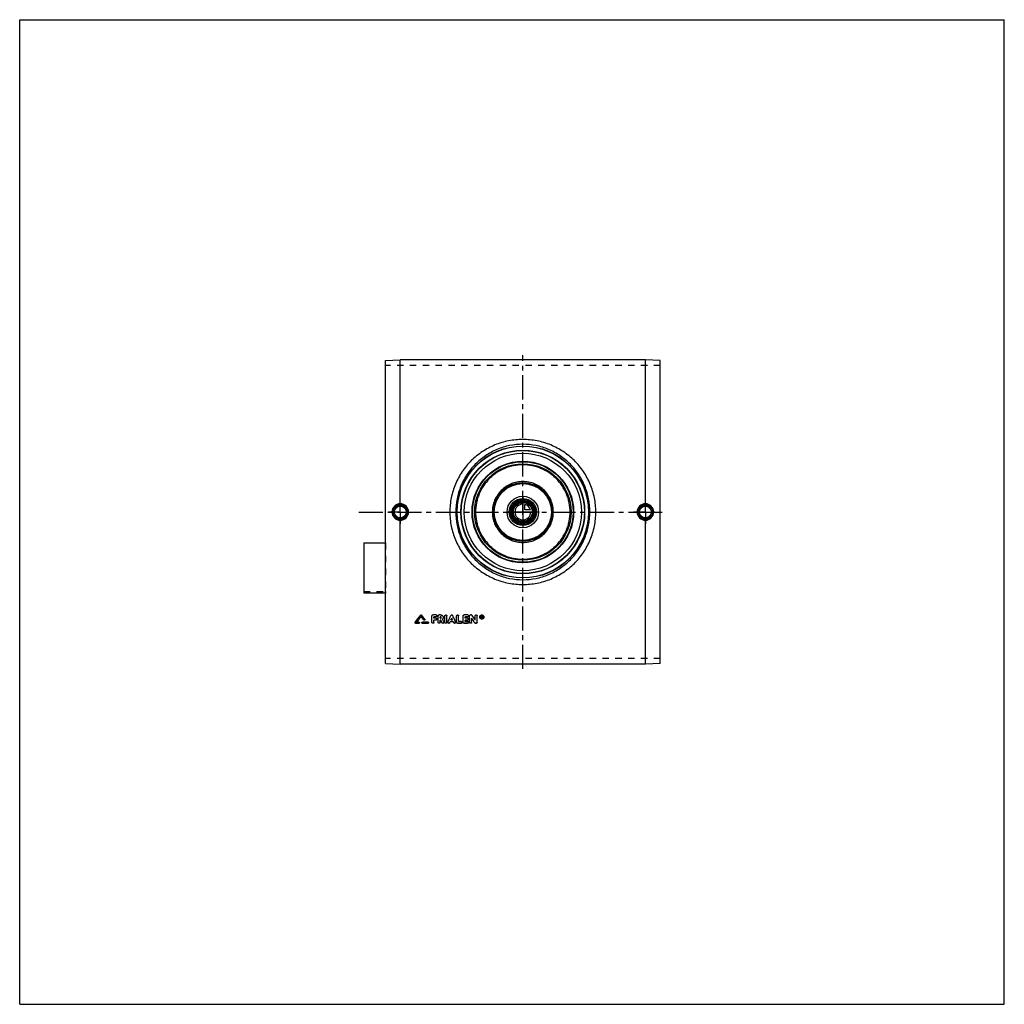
# Model space of a CAD drawing. Header units: millimetres. Extents: x 0 to 1000, y 0 to 1000.
import ezdxf

# ---------------------------------------------------------------- set-up
doc = ezdxf.new("R2010")
doc.units = ezdxf.units.MM
doc.header["$LTSCALE"] = 65.185185
doc.linetypes.add('CENTER', pattern=[0.6, 0.375, -0.075, 0.075, -0.075])
doc.linetypes.add('HIDDEN', pattern=[0.2, 0.1, -0.1])
doc.layers.get('0').update_dxf_attribs({"linetype": 'CONTINUOUS'})
for name, color, linetype in [('ACHSEN_S', 7, 'CONTINUOUS'), ('FASEN', 7, 'CONTINUOUS'), ('KOERPER', 7, 'CONTINUOUS'), ('KONST.EL_MIT_GEO', 7, 'CONTINUOUS'), ('KURVEN', 7, 'CONTINUOUS')]:
    doc.layers.add(name, color=color, linetype=linetype)

msp = doc.modelspace()

# ---------------------------------------------------------------- linework, layer by layer
at = {"color": 7, "linetype": 'Continuous'}
for p, q in [((0, 0), (0, 1000)), ((0, 1000), (1000, 1000)), ((1000, 0), (1000, 1000)), ((0, 0), (1000, 0))]:
    msp.add_line(p, q, dxfattribs=at)
at = {"layer": 'ACHSEN_S', "color": 2, "linetype": 'CENTER'}
for p, q in [((511, 340.6), (511, 659.4)), ((344.5, 500), (655.5, 500))]:
    msp.add_line(p, q, dxfattribs=at)
at = {"layer": 'FASEN', "color": 7, "linetype": 'Continuous'}
for p, q in [((371.5, 653.9), (386.5, 654.4)), ((371.5, 346.1), (371.5, 653.9)), ((635.5, 654.4), (386.5, 654.4)), ((650.5, 653.9), (635.5, 654.4)), ((650.5, 346.1), (650.5, 653.9)), ((371.5, 346.1), (386.5, 345.6)), ((635.5, 345.6), (386.5, 345.6)), ((650.5, 346.1), (635.5, 345.6))]:
    msp.add_line(p, q, dxfattribs=at)
for radius in [62.5, 59.6]:
    msp.add_circle((511, 500), radius, dxfattribs=at)
at = {"layer": 'KOERPER', "color": 8, "linetype": 'HIDDEN'}
for p, q in [((650.5, 648.7), (371.5, 648.7)), ((349.5, 419.2), (371.5, 419.2)), ((371.5, 419.2), (371.5, 417.6)), ((650.5, 351.3), (371.5, 351.3))]:
    msp.add_line(p, q, dxfattribs=at)
at = {"layer": 'KOERPER', "color": 2, "linetype": 'CENTER'}
for p, q in [((386.5, 500), (386.5, 512)), ((635.5, 500), (635.5, 512)), ((386.5, 500), (374.5, 500)), ((386.5, 500), (386.5, 488)), ((386.5, 500), (398.5, 500)), ((635.5, 500), (623.5, 500)), ((635.5, 500), (647.5, 500)), ((635.5, 500), (635.5, 488))]:
    msp.add_line(p, q, dxfattribs=at)
at = {"layer": 'KOERPER', "color": 7, "linetype": 'Continuous'}
msp.add_line((371.5, 417.6), (349.5, 417.6), dxfattribs=at)
msp.add_circle((511, 500), 11.7, dxfattribs=at)
at = {"layer": 'KONST.EL_MIT_GEO', "color": 7, "linetype": 'Continuous'}
for p, q in [((386.5, 508.4), (386.5, 654.4)), ((635.5, 508.4), (635.5, 654.4)), ((386.5, 345.6), (386.5, 491.6)), ((635.5, 345.6), (635.5, 491.6)), ((349.5, 468.6), (349.5, 417.6)), ((349.5, 468.6), (371.5, 468.6)), ((407.3, 395.2), (407.3, 395.2)), ((408.2, 395.2), (408.2, 395.2)), ((411.4, 391.1), (411.4, 391.1)), ((418.7, 387.9), (418.7, 394.4)), ((423, 395.5), (419.7, 395.5)), ((419.7, 395.5), (419.7, 395.4)), ((423, 395.4), (419.7, 395.4)), ((423, 393.5), (420.7, 393.5)), ((420.7, 392.1), (420.7, 393.5)), ((422.7, 392.2), (420.7, 392.2)), ((422.7, 392.1), (420.7, 392.1)), ((422.7, 390.2), (420.7, 390.2)), ((420.7, 387.9), (420.7, 390.2)), ((422.7, 392.2), (422.7, 392.1)), ((423, 395.5), (423, 395.4)), ((425, 387.9), (425, 394.4)), ((427.5, 395.5), (426, 395.5)), ((426, 395.5), (426, 395.4)), ((427.5, 395.4), (426, 395.4)), ((427.5, 393.5), (427, 393.5)), ((427, 392.1), (427, 393.5)), ((427.5, 392.2), (427, 392.2)), ((427.5, 392.1), (427, 392.1)), ((427.7, 390.2), (427, 390.2)), ((427, 387.9), (427, 390.2)), ((427.5, 395.5), (427.5, 395.4)), ((427.5, 392.2), (427.5, 392.1)), ((431.9, 387.9), (431.9, 394.4)), ((433.9, 387.9), (433.9, 394.4)), ((437.9, 394.9), (437.9, 394.8)), ((439.7, 390.3), (438, 390.3)), ((439.7, 390.2), (438, 390.2)), ((439.8, 394.9), (439.8, 394.8)), ((443.8, 387.9), (443.8, 394.4)), ((445.8, 388.8), (445.8, 394.4)), ((450.4, 387.9), (450.4, 394.4)), ((455.1, 395.5), (451.4, 395.5)), ((451.4, 395.5), (451.4, 395.4)), ((455.1, 395.4), (451.4, 395.4)), ((455.1, 393.5), (452.4, 393.5)), ((452.4, 392.1), (452.4, 393.5)), ((454.7, 392.2), (452.4, 392.2)), ((454.7, 392.1), (452.4, 392.1)), ((454.7, 390.2), (452.4, 390.2)), ((452.4, 388.8), (452.4, 390.2)), ((454.7, 392.2), (454.7, 392.1)), ((455.1, 395.5), (455.1, 395.4)), ((457, 387.9), (457, 394.4)), ((458.7, 395.5), (458, 395.5)), ((458, 395.5), (458, 395.4)), ((458.7, 395.4), (458, 395.4)), ((458.7, 395.5), (458.7, 395.4)), ((459, 387.9), (459, 392.1)), ((459.5, 395), (459.5, 394.9)), ((462.6, 390.2), (462.6, 394.4)), ((464.6, 387.9), (464.6, 394.4)), ((469.3, 394.5), (468.9, 394.5)), ((468.9, 392.2), (468.9, 394.5)), ((469.3, 394.4), (468.9, 394.4)), ((469.2, 392.2), (468.9, 392.2)), ((469.3, 394.1), (469.2, 394.1)), ((469.2, 393.5), (469.2, 394.1)), ((469.3, 393.5), (469.2, 393.5)), ((469.3, 393.5), (469.2, 393.5)), ((469.3, 393.1), (469.2, 393.1)), ((469.2, 392.2), (469.2, 393.1)), ((469.3, 394.5), (469.3, 394.4)), ((469.3, 393.5), (469.3, 393.5)), ((469.5, 393.7), (469.5, 393.9)), ((469.8, 392.2), (469.5, 392.2)), ((469.8, 393.7), (469.8, 393.9)), ((401.6, 387.9), (401.6, 387.8)), ((405.5, 386.9), (402.1, 386.9)), ((405.5, 388), (403.2, 388)), ((405.5, 388.1), (403.3, 388.1)), ((405.5, 388.1), (405.5, 388)), ((414.8, 388.1), (409, 388.1)), ((409, 388.1), (409, 388)), ((414.8, 388), (409, 388)), ((414.8, 386.9), (409, 386.9)), ((414.8, 388.1), (414.8, 388)), ((430.8, 388.4), (430.8, 388.3)), ((434.9, 388.3), (434.9, 388.2)), ((440.6, 388.3), (437.1, 388.3)), ((442.8, 388.3), (442.8, 388.2)), ((448.5, 386.9), (444.8, 386.9)), ((448.5, 388.9), (445.8, 388.9)), ((448.5, 388.8), (445.8, 388.8)), ((448.5, 388.9), (448.5, 388.8)), ((455.1, 386.9), (451.4, 386.9)), ((455.1, 388.9), (452.4, 388.9)), ((455.1, 388.8), (452.4, 388.8)), ((455.1, 388.9), (455.1, 388.8)), ((463.6, 386.9), (463, 386.9))]:
    msp.add_line(p, q, dxfattribs=at)
at = {"layer": 'KONST.EL_MIT_GEO', "color": 8, "linetype": 'HIDDEN'}
for p, q in [((371.5, 468.6), (371.5, 419.2)), ((407.8, 394), (407.8, 393.9)), ((410.5, 390.5), (410.5, 390.4)), ((411.5, 390.7), (411.5, 390.8)), ((418.7, 394.5), (418.7, 394.4)), ((423, 393.6), (420.7, 393.6)), ((420.7, 393.6), (420.7, 393.5)), ((422.7, 390.3), (420.7, 390.3)), ((420.7, 390.3), (420.7, 390.2)), ((422.7, 390.3), (422.7, 390.2)), ((423, 393.6), (423, 393.5)), ((423.7, 391.2), (423.7, 391.3)), ((424, 394.4), (424, 394.5)), ((425, 394.5), (425, 394.4)), ((427.5, 393.6), (427, 393.6)), ((427, 393.6), (427, 393.5)), ((427.7, 390.3), (427, 390.3)), ((427, 390.3), (427, 390.2)), ((427.5, 393.6), (427.5, 393.5)), ((427.7, 390.3), (427.7, 390.2)), ((428.2, 392.8), (428.2, 392.9)), ((429.5, 391.1), (429.5, 391)), ((429.5, 391), (429.5, 391.1)), ((429.5, 391), (429.5, 391)), ((430.2, 392.8), (430.2, 392.9)), ((431.9, 394.5), (431.9, 394.4)), ((433.9, 394.5), (433.9, 394.4)), ((438, 390.3), (438, 390.3)), ((438, 390.3), (438, 390.2)), ((438.9, 392.1), (438.9, 392.1)), ((439.7, 390.3), (439.7, 390.3)), ((439.7, 390.3), (439.7, 390.2)), ((443.8, 394.5), (443.8, 394.4)), ((445.8, 394.5), (445.8, 394.4)), ((450.4, 394.5), (450.4, 394.4)), ((455.1, 393.6), (452.4, 393.6)), ((452.4, 393.6), (452.4, 393.5)), ((454.7, 390.3), (452.4, 390.3)), ((452.4, 390.3), (452.4, 390.2)), ((454.7, 390.3), (454.7, 390.2)), ((455.1, 393.6), (455.1, 393.5)), ((455.7, 391.2), (455.7, 391.3)), ((456.1, 394.4), (456.1, 394.5)), ((457, 394.5), (457, 394.4)), ((459, 392.2), (459, 392.1)), ((462.6, 394.5), (462.6, 394.4)), ((464.6, 394.5), (464.6, 394.4)), ((467.2, 393.4), (467.2, 393.3)), ((467.7, 393.4), (467.7, 393.3)), ((469.2, 392.3), (468.9, 392.3)), ((469.3, 394.2), (469.2, 394.2)), ((469.2, 394.2), (469.2, 394.1)), ((469.3, 393.2), (469.2, 393.2)), ((469.2, 393.2), (469.2, 393.1)), ((469.3, 394.2), (469.3, 394.1)), ((469.3, 393.2), (469.3, 393.1)), ((469.5, 394), (469.5, 393.9)), ((469.8, 392.3), (469.5, 392.3)), ((469.5, 392.3), (469.5, 392.2)), ((469.6, 393.3), (469.6, 393.2)), ((469.8, 394), (469.8, 393.9)), ((469.8, 392.3), (469.8, 392.2)), ((471, 393.4), (471, 393.3)), ((471.5, 393.4), (471.5, 393.3)), ((401.5, 387.6), (401.5, 387.5)), ((405.5, 387), (402.1, 387)), ((402.1, 387), (402.1, 386.9)), ((403.3, 388.1), (403.2, 388.1)), ((403.2, 388.1), (403.2, 388)), ((405.5, 387), (405.5, 386.9)), ((406.1, 387.5), (406.1, 387.6)), ((408.4, 387.6), (408.4, 387.5)), ((414.8, 387), (409, 387)), ((409, 387), (409, 386.9)), ((414.8, 387), (414.8, 386.9)), ((415.4, 387.5), (415.4, 387.6)), ((429, 387.5), (429, 387.5)), ((430.9, 387.9), (430.9, 387.9)), ((434.9, 387.9), (434.9, 387.9)), ((436.8, 387.6), (436.8, 387.5)), ((440.6, 388.4), (437.1, 388.4)), ((437.1, 388.4), (437.1, 388.3)), ((440.6, 388.4), (440.6, 388.3)), ((440.9, 387.6), (440.9, 387.5)), ((442.8, 387.9), (442.8, 387.9)), ((448.5, 387), (444.8, 387)), ((444.8, 387), (444.8, 386.9)), ((448.5, 387), (448.5, 386.9)), ((449.4, 387.9), (449.4, 387.9)), ((455.1, 387), (451.4, 387)), ((451.4, 387), (451.4, 386.9)), ((455.1, 387), (455.1, 386.9)), ((456.1, 387.9), (456.1, 387.9)), ((462.1, 387.4), (462.1, 387.4)), ((463.6, 387), (463, 387)), ((463, 387), (463, 386.9)), ((463.6, 387), (463.6, 386.9))]:
    msp.add_line(p, q, dxfattribs=at)
at = {"layer": 'KONST.EL_MIT_GEO', "color": 7, "linetype": 'Continuous'}
for centre, radius in [((511, 500), 67), ((511, 500), 66.7), ((511, 500), 62.8), ((511, 500), 51.6), ((511, 500), 51.1), ((511, 500), 49), ((511, 500), 30), ((511, 500), 29), ((511, 500), 13.8), ((511, 500), 12.8), ((511, 500), 11.3), ((511, 500), 10.3), ((386.5, 500), 7.05), ((386.5, 500), 6.05), ((635.5, 500), 7.05), ((635.5, 500), 6.05)]:
    msp.add_circle(centre, radius, dxfattribs=at)
at = {"layer": 'KONST.EL_MIT_GEO', "color": 8, "linetype": 'HIDDEN'}
msp.add_circle((511, 500), 62.5, dxfattribs=at)
at = {"layer": 'KONST.EL_MIT_GEO', "color": 7, "linetype": 'Continuous'}
for centre, radius, start, end in [((386.5, 500), 8.41, 90.2716, 179.9415), ((386.5, 500), 7.42, 90.0176, 180.0185), ((386.5, 500), 8.41, 0.0588, 90.0584), ((386.5, 500), 7.42, 359.9812, 90.2783), ((635.5, 500), 8.41, 89.9417, 179.9412), ((635.5, 500), 7.42, 89.7217, 180.0188), ((635.5, 500), 8.41, 0.0585, 89.7284), ((635.5, 500), 7.42, 359.9815, 89.9824), ((386.5, 500), 8.41, 180.0585, 269.7284), ((386.5, 500), 7.42, 179.9815, 269.9824), ((386.5, 500), 8.41, 269.9416, 359.9412), ((386.5, 500), 7.42, 269.7217, 0.0188), ((635.5, 500), 8.41, 180.0588, 270.0584), ((635.5, 500), 7.42, 179.9812, 270.2783), ((635.5, 500), 8.41, 270.2716, 359.9415), ((635.5, 500), 7.42, 270.0176, 0.0185), ((-2414.1, 2556.3), 3554, 322.3984, 322.5481), ((-2411.5, 2556), 3551.7, 322.378, 322.5277), ((-2411.3, 2555.2), 3552.2, 322.403, 322.523), ((411, 390.7), 0.537, 357.8537, 359.9258), ((422.8, 391.2), 0.923, 357.712, 359.9939), ((423.1, 394.4), 0.928, 357.7176, 359.9939), ((427.7, 392.9), 2.52, 359.9992, 0.823), ((454.8, 391.2), 0.923, 357.712, 359.9939), ((455.1, 394.4), 0.928, 357.7176, 359.9939), ((469.2, 393.3), 1.96, 179.9161, 183.8879), ((469.3, 393.7), 0.263, 270.1845, 275.9987), ((469.3, 393.8), 0.259, 269.9827, 275.6921), ((469.5, 393.3), 1.96, 356.1254, 0.0937), ((405.6, 387.5), 0.536, 356.2915, 0.0022), ((414.8, 387.5), 0.536, 356.2915, 0.0022), ((448.5, 387.9), 0.919, 357.7062, 359.9939), ((455.1, 387.9), 0.919, 357.7062, 359.9939)]:
    msp.add_arc(centre, radius, start, end, dxfattribs=at)
at = {"layer": 'KONST.EL_MIT_GEO', "color": 8, "linetype": 'HIDDEN'}
for centre, radius, start, end in [((-2408.7, 2554.9), 3549.9, 322.3826, 322.5026), ((427.6, 392.9), 0.66, 356.7446, 0.0025), ((427.6, 392.9), 0.655, 354.6869, 356.7422), ((469.2, 393.4), 2.02, 176.098, 180.0124), ((469.3, 393.4), 1.59, 179.9977, 181.3572), ((469.2, 393.4), 1.53, 181.3342, 188.4136), ((469.3, 393.8), 0.236, 353.8868, 0.0404), ((469.4, 393.4), 1.59, 358.6592, 0.0023), ((469.5, 393.4), 1.53, 351.5417, 358.6843), ((469.5, 393.4), 2.02, 359.9879, 3.9091), ((409, 387.6), 0.539, 176.8057, 180.0024)]:
    msp.add_arc(centre, radius, start, end, dxfattribs=at)
for centre, major_axis, ratio, start_param, end_param in [((469.5, 500), (-87.3, 407), 0.05609, -4.45895, -4.45658), ((469.8, 500), (-87.3, 407), 0.05609, -4.45921, -4.45902), ((436.8, 500), (174.1, 406.6), 0.10292, -1.80664, -1.80453), ((440.9, 500), (-174.1, 406.6), 0.10292, -4.47866, -4.47654)]:
    msp.add_ellipse(centre, major_axis=major_axis, ratio=ratio, start_param=start_param, end_param=end_param, dxfattribs=at)
at = {"layer": 'KONST.EL_MIT_GEO', "color": 7, "linetype": 'Continuous'}
for centre, major_axis, ratio, start_param, end_param in [((469.5, 500), (-87.3, 407.3), 0.05609, -4.45895, -4.45658), ((469.8, 500), (-87.3, 407), 0.05609, -4.45902, -4.45658), ((469.8, 500), (-87.3, 407.3), 0.05609, -4.45921, -4.45658), ((436.8, 500), (174.3, 406.9), 0.10292, -1.80665, -1.80453), ((440.9, 500), (-174.3, 406.9), 0.10292, -4.47866, -4.47653)]:
    msp.add_ellipse(centre, major_axis=major_axis, ratio=ratio, start_param=start_param, end_param=end_param, dxfattribs=at)
for points, knots in [([(585.1, 500), (585.1, 502.4), (584.9, 507.3), (583.8, 514.5), (582, 521.5), (578.7, 530.6), (573, 541.3), (565.2, 550.6), (558, 557.1), (550.2, 562.8), (539.5, 568.5), (525.5, 572.7), (511, 574.1), (496.5, 572.7), (482.5, 568.5), (471.8, 562.8), (464, 557.1), (456.8, 550.6), (449, 541.3), (443.3, 530.6), (440, 521.5), (438.2, 514.5), (437.1, 507.3), (436.9, 502.4), (436.9, 500)], [0, 0, 0, 0, 0.03134, 0.06266, 0.09397, 0.12526, 0.18768, 0.25004, 0.28125, 0.31247, 0.37489, 0.43741, 0.5, 0.56259, 0.62511, 0.68753, 0.71875, 0.74996, 0.81232, 0.87474, 0.90603, 0.93734, 0.96866, 1, 1, 1, 1]), ([(579.2, 500), (579.2, 504.5), (578.5, 511.2), (576.3, 519.9), (573.3, 528.4), (568.1, 538.3), (561, 547.1), (554.4, 553.1), (547.3, 558.5), (537.4, 563.9), (524.5, 567.9), (511, 569.2), (497.5, 567.9), (484.6, 563.9), (474.7, 558.5), (467.6, 553.1), (461, 547.1), (453.9, 538.3), (448.7, 528.4), (445.7, 519.9), (443.5, 511.2), (442.8, 504.5), (442.8, 500)], [0, 0, 0, 0, 0.06262, 0.09394, 0.12524, 0.18767, 0.25001, 0.28122, 0.31243, 0.37485, 0.43738, 0.5, 0.56262, 0.62515, 0.68757, 0.71878, 0.74999, 0.81233, 0.87476, 0.90606, 0.93738, 1, 1, 1, 1]), ([(559, 500), (559, 503.1), (558.5, 507.9), (557, 513.9), (554.9, 519.9), (551.1, 526.8), (546.1, 532.9), (541.5, 537.1), (536.4, 540.8), (529.5, 544.5), (520.4, 547.3), (511, 548.2), (501.6, 547.3), (492.5, 544.5), (485.6, 540.8), (480.5, 537.1), (475.9, 532.9), (470.9, 526.8), (467.1, 519.9), (465, 513.9), (463.5, 507.9), (463, 503.1), (463, 500)], [0, 0, 0, 0, 0.06253, 0.09382, 0.12511, 0.18757, 0.25, 0.28125, 0.31251, 0.37497, 0.43747, 0.5, 0.56253, 0.62503, 0.68749, 0.71875, 0.75, 0.81243, 0.87489, 0.90618, 0.93747, 1, 1, 1, 1]), ([(542, 500), (542, 502), (541.6, 506.1), (539.8, 511.9), (536.9, 517.3), (533, 522), (528.3, 525.9), (522.9, 528.8), (517.1, 530.5), (511, 531.1), (504.9, 530.5), (499.1, 528.8), (493.7, 525.9), (489, 522), (485.1, 517.3), (482.2, 511.9), (480.4, 506.1), (480, 502), (480, 500)], [0, 0, 0, 0, 0.06252, 0.12503, 0.18752, 0.25, 0.31248, 0.37497, 0.43748, 0.5, 0.56252, 0.62503, 0.68752, 0.75, 0.81248, 0.87497, 0.93748, 1, 1, 1, 1]), ([(386.5, 508.4), (386.5, 508.3), (386.5, 508.1), (386.5, 507.9), (386.5, 507.7), (386.5, 507.6), (386.5, 507.5), (386.5, 507.5), (386.5, 507.4), (386.5, 507.4)], [0, 0, 0, 0, 0.3718, 0.54024, 0.68911, 0.8132, 0.90824, 0.97107, 1, 1, 1, 1]), ([(436.9, 500), (436.9, 497.6), (437.1, 492.7), (438.2, 485.5), (440, 478.5), (443.3, 469.4), (449, 458.7), (456.8, 449.4), (464, 442.9), (471.8, 437.2), (482.5, 431.5), (496.5, 427.3), (511, 425.9), (525.5, 427.3), (539.5, 431.5), (550.2, 437.2), (558, 442.9), (565.2, 449.4), (573, 458.7), (578.7, 469.4), (582, 478.5), (583.8, 485.5), (584.9, 492.7), (585.1, 497.6), (585.1, 500)], [0, 0, 0, 0, 0.03134, 0.06266, 0.09397, 0.12526, 0.18768, 0.25004, 0.28125, 0.31247, 0.37489, 0.43741, 0.5, 0.56259, 0.62511, 0.68753, 0.71875, 0.74996, 0.81232, 0.87474, 0.90603, 0.93734, 0.96866, 1, 1, 1, 1]), ([(442.8, 500), (442.8, 495.5), (443.5, 488.8), (445.7, 480.1), (448.7, 471.6), (453.9, 461.7), (461, 452.9), (467.6, 446.9), (474.7, 441.5), (484.6, 436.1), (497.5, 432.1), (511, 430.8), (524.5, 432.1), (537.4, 436.1), (547.3, 441.5), (554.4, 446.9), (561, 452.9), (568.1, 461.7), (573.3, 471.6), (576.3, 480.1), (578.5, 488.8), (579.2, 495.5), (579.2, 500)], [0, 0, 0, 0, 0.06262, 0.09394, 0.12524, 0.18767, 0.25001, 0.28122, 0.31243, 0.37485, 0.43738, 0.5, 0.56262, 0.62515, 0.68757, 0.71878, 0.74999, 0.81233, 0.87476, 0.90606, 0.93738, 1, 1, 1, 1]), ([(463, 500), (463, 496.9), (463.5, 492.1), (465, 486.1), (467.1, 480.1), (470.9, 473.2), (475.9, 467.1), (480.5, 462.9), (485.6, 459.2), (492.5, 455.5), (501.6, 452.7), (511, 451.8), (520.4, 452.7), (529.5, 455.5), (536.4, 459.2), (541.5, 462.9), (546.1, 467.1), (551.1, 473.2), (554.9, 480.1), (557, 486.1), (558.5, 492.1), (559, 496.9), (559, 500)], [0, 0, 0, 0, 0.06253, 0.09382, 0.12511, 0.18757, 0.25, 0.28125, 0.31251, 0.37497, 0.43747, 0.5, 0.56253, 0.62503, 0.68749, 0.71875, 0.75, 0.81243, 0.87489, 0.90618, 0.93747, 1, 1, 1, 1]), ([(480, 500), (480, 498), (480.4, 493.9), (482.2, 488.1), (485.1, 482.7), (489, 478), (493.7, 474.1), (499.1, 471.2), (504.9, 469.5), (511, 468.9), (517.1, 469.5), (522.9, 471.2), (528.3, 474.1), (533, 478), (536.9, 482.7), (539.8, 488.1), (541.6, 493.9), (542, 498), (542, 500)], [0, 0, 0, 0, 0.06252, 0.12503, 0.18752, 0.25, 0.31248, 0.37497, 0.43748, 0.5, 0.56252, 0.62503, 0.68752, 0.75, 0.81248, 0.87497, 0.93748, 1, 1, 1, 1]), ([(635.5, 508.4), (635.5, 508.3), (635.5, 508.1), (635.5, 507.9), (635.5, 507.7), (635.5, 507.6), (635.5, 507.5), (635.5, 507.5), (635.5, 507.4), (635.5, 507.4)], [0, 0, 0, 0, 0.37179, 0.54022, 0.6891, 0.81319, 0.90823, 0.97107, 1, 1, 1, 1]), ([(386.5, 491.6), (386.5, 491.7), (386.5, 491.9), (386.5, 492.1), (386.5, 492.3), (386.5, 492.4), (386.5, 492.5), (386.5, 492.5), (386.5, 492.6), (386.5, 492.6)], [0, 0, 0, 0, 0.3718, 0.54024, 0.68911, 0.8132, 0.90824, 0.97107, 1, 1, 1, 1]), ([(635.5, 491.6), (635.5, 491.7), (635.5, 491.9), (635.5, 492.1), (635.5, 492.3), (635.5, 492.4), (635.5, 492.5), (635.5, 492.5), (635.5, 492.6), (635.5, 492.6)], [0, 0, 0, 0, 0.37179, 0.54022, 0.6891, 0.81319, 0.90823, 0.97107, 1, 1, 1, 1]), ([(407.3, 395.2), (407.3, 395.3), (407.5, 395.4), (407.8, 395.5), (408, 395.4), (408.2, 395.3), (408.2, 395.2)], [0, 0, 0, 0, 0.24791, 0.49957, 0.74998, 1, 1, 1, 1]), ([(407.3, 395.2), (407.3, 395.2), (407.5, 395.4), (407.8, 395.4), (408, 395.4), (408.2, 395.2), (408.2, 395.2)], [0, 0, 0, 0, 0.24851, 0.50001, 0.7515, 1, 1, 1, 1]), ([(411.5, 390.7), (411.5, 390.6), (411.4, 390.4), (411.1, 390.2), (410.7, 390.2), (410.5, 390.3), (410.5, 390.4)], [0, 0, 0, 0, 0.24539, 0.49597, 0.74959, 1, 1, 1, 1]), ([(411.4, 391.1), (411.4, 391.1), (411.5, 391), (411.5, 390.9), (411.5, 390.8)], [0, 0, 0, 0, 0.26017, 1, 1, 1, 1]), ([(418.7, 394.5), (418.7, 394.6), (418.8, 394.9), (419, 395.2), (419.3, 395.4), (419.6, 395.5), (419.7, 395.5)], [0, 0, 0, 0, 0.24626, 0.49504, 0.74592, 1, 1, 1, 1]), ([(418.7, 394.4), (418.7, 394.6), (418.8, 394.8), (419, 395.1), (419.3, 395.4), (419.6, 395.4), (419.7, 395.4)], [0, 0, 0, 0, 0.246, 0.49436, 0.74603, 1, 1, 1, 1]), ([(422.7, 392.2), (422.8, 392.2), (423.1, 392.2), (423.4, 391.9), (423.6, 391.6), (423.7, 391.4), (423.7, 391.3)], [0, 0, 0, 0, 0.25753, 0.50543, 0.75638, 1, 1, 1, 1]), ([(422.7, 392.1), (422.8, 392.1), (423.1, 392.1), (423.4, 391.9), (423.6, 391.6), (423.7, 391.3), (423.7, 391.2)], [0, 0, 0, 0, 0.25423, 0.506, 0.75428, 1, 1, 1, 1]), ([(423.7, 391.1), (423.7, 391), (423.6, 390.8), (423.4, 390.5), (423.1, 390.3), (422.8, 390.2), (422.7, 390.2)], [0, 0, 0, 0, 0.24574, 0.49405, 0.74581, 1, 1, 1, 1]), ([(423, 395.5), (423.2, 395.5), (423.4, 395.4), (423.8, 395.2), (424, 394.9), (424, 394.6), (424, 394.5)], [0, 0, 0, 0, 0.25724, 0.50504, 0.75611, 1, 1, 1, 1]), ([(423, 395.4), (423.2, 395.4), (423.4, 395.4), (423.8, 395.1), (424, 394.8), (424, 394.6), (424, 394.4)], [0, 0, 0, 0, 0.25397, 0.50563, 0.75402, 1, 1, 1, 1]), ([(424, 394.4), (424, 394.3), (424, 394), (423.7, 393.7), (423.4, 393.5), (423.2, 393.5), (423, 393.5)], [0, 0, 0, 0, 0.246, 0.49442, 0.74607, 1, 1, 1, 1]), ([(425, 394.5), (425, 394.6), (425.1, 394.9), (425.3, 395.2), (425.6, 395.4), (425.9, 395.5), (426, 395.5)], [0, 0, 0, 0, 0.24626, 0.49504, 0.74592, 1, 1, 1, 1]), ([(425, 394.4), (425, 394.6), (425.1, 394.8), (425.3, 395.1), (425.6, 395.4), (425.9, 395.4), (426, 395.4)], [0, 0, 0, 0, 0.246, 0.49436, 0.74603, 1, 1, 1, 1]), ([(427.5, 395.5), (427.9, 395.5), (428.6, 395.3), (429.5, 394.8), (430.1, 393.9), (430.2, 393.3), (430.2, 392.9)], [0, 0, 0, 0, 0.25445, 0.50504, 0.75367, 1, 1, 1, 1]), ([(427.5, 395.4), (427.9, 395.4), (428.6, 395.3), (429.5, 394.7), (430.1, 393.8), (430.2, 393.1), (430.2, 392.8)], [0, 0, 0, 0, 0.25405, 0.50579, 0.75416, 1, 1, 1, 1]), ([(428.2, 392.8), (428.2, 392.9), (428.2, 393.1), (428.1, 393.3), (427.8, 393.4), (427.6, 393.5), (427.5, 393.5)], [0, 0, 0, 0, 0.24584, 0.49415, 0.74585, 1, 1, 1, 1]), ([(427.5, 392.2), (427.7, 392.2), (428.1, 392.3), (428.2, 392.7), (428.2, 392.8)], [0, 0, 0, 0, 0.50528, 1, 1, 1, 1]), ([(427.5, 392.1), (427.6, 392.1), (427.8, 392.2), (428.1, 392.3), (428.2, 392.5), (428.2, 392.7), (428.2, 392.8)], [0, 0, 0, 0, 0.25418, 0.50587, 0.75414, 1, 1, 1, 1]), ([(430.2, 392.8), (430.2, 392.5), (430.1, 391.8), (429.7, 391.2), (429.5, 391)], [0, 0, 0, 0, 0.4977, 1, 1, 1, 1]), ([(431.9, 394.5), (431.9, 394.6), (431.9, 394.9), (432.2, 395.2), (432.5, 395.4), (432.9, 395.5), (433.3, 395.4), (433.6, 395.2), (433.8, 394.9), (433.9, 394.6), (433.9, 394.5)], [0, 0, 0, 0, 0.12459, 0.24687, 0.37405, 0.49993, 0.62691, 0.75296, 0.876, 1, 1, 1, 1]), ([(431.9, 394.4), (431.9, 394.6), (431.9, 394.8), (432.2, 395.1), (432.5, 395.4), (432.9, 395.4), (433.3, 395.4), (433.6, 395.1), (433.8, 394.8), (433.9, 394.6), (433.9, 394.4)], [0, 0, 0, 0, 0.12299, 0.24717, 0.37301, 0.5, 0.62699, 0.75283, 0.87701, 1, 1, 1, 1]), ([(434.9, 388.3), (435.2, 388.9), (436.2, 391.1), (437.2, 393.3), (437.9, 394.9)], [0, 0, 0, 0, 0.24964, 1, 1, 1, 1]), ([(434.9, 388.2), (435.2, 388.8), (436.2, 391), (437.2, 393.2), (437.9, 394.8)], [0, 0, 0, 0, 0.24964, 1, 1, 1, 1]), ([(437.9, 394.9), (438, 395.1), (438.3, 395.4), (438.9, 395.5), (439.4, 395.4), (439.7, 395.1), (439.8, 394.9)], [0, 0, 0, 0, 0.24927, 0.50069, 0.75071, 1, 1, 1, 1]), ([(437.9, 394.8), (438, 395), (438.3, 395.3), (438.9, 395.5), (439.4, 395.3), (439.7, 395), (439.8, 394.8)], [0, 0, 0, 0, 0.24787, 0.49999, 0.75212, 1, 1, 1, 1]), ([(442.8, 388.3), (442.5, 388.9), (441.5, 391.1), (440.5, 393.3), (439.8, 394.9)], [0, 0, 0, 0, 0.24964, 1, 1, 1, 1]), ([(442.8, 388.2), (442.5, 388.8), (441.5, 391), (440.5, 393.2), (439.8, 394.8)], [0, 0, 0, 0, 0.24964, 1, 1, 1, 1]), ([(443.8, 394.5), (443.8, 394.6), (443.9, 394.9), (444.1, 395.2), (444.4, 395.4), (444.8, 395.5), (445.2, 395.4), (445.5, 395.2), (445.8, 394.9), (445.8, 394.6), (445.8, 394.5)], [0, 0, 0, 0, 0.12459, 0.24687, 0.37405, 0.49993, 0.62691, 0.75296, 0.876, 1, 1, 1, 1]), ([(443.8, 394.4), (443.8, 394.6), (443.9, 394.8), (444.1, 395.1), (444.4, 395.4), (444.8, 395.4), (445.2, 395.4), (445.5, 395.1), (445.8, 394.8), (445.8, 394.6), (445.8, 394.4)], [0, 0, 0, 0, 0.12299, 0.24717, 0.37301, 0.5, 0.62699, 0.75283, 0.87701, 1, 1, 1, 1]), ([(450.4, 394.5), (450.4, 394.6), (450.5, 394.9), (450.7, 395.2), (451, 395.4), (451.3, 395.5), (451.4, 395.5)], [0, 0, 0, 0, 0.24626, 0.49504, 0.74592, 1, 1, 1, 1]), ([(450.4, 394.4), (450.4, 394.6), (450.5, 394.8), (450.7, 395.1), (451, 395.4), (451.3, 395.4), (451.4, 395.4)], [0, 0, 0, 0, 0.246, 0.49436, 0.74603, 1, 1, 1, 1]), ([(454.7, 392.2), (454.9, 392.2), (455.1, 392.2), (455.4, 391.9), (455.7, 391.6), (455.7, 391.4), (455.7, 391.3)], [0, 0, 0, 0, 0.25753, 0.50543, 0.75638, 1, 1, 1, 1]), ([(454.7, 392.1), (454.9, 392.1), (455.1, 392.1), (455.4, 391.9), (455.7, 391.6), (455.7, 391.3), (455.7, 391.2)], [0, 0, 0, 0, 0.25423, 0.506, 0.75428, 1, 1, 1, 1]), ([(455.7, 391.1), (455.7, 391), (455.7, 390.8), (455.4, 390.5), (455.1, 390.3), (454.9, 390.2), (454.7, 390.2)], [0, 0, 0, 0, 0.24574, 0.49405, 0.74581, 1, 1, 1, 1]), ([(455.1, 395.5), (455.2, 395.5), (455.4, 395.4), (455.8, 395.2), (456, 394.9), (456.1, 394.6), (456.1, 394.5)], [0, 0, 0, 0, 0.25724, 0.50504, 0.75611, 1, 1, 1, 1]), ([(455.1, 395.4), (455.2, 395.4), (455.4, 395.4), (455.8, 395.1), (456, 394.8), (456.1, 394.6), (456.1, 394.4)], [0, 0, 0, 0, 0.25397, 0.50563, 0.75402, 1, 1, 1, 1]), ([(456.1, 394.4), (456, 394.3), (456, 394), (455.8, 393.7), (455.4, 393.5), (455.2, 393.5), (455.1, 393.5)], [0, 0, 0, 0, 0.246, 0.49442, 0.74607, 1, 1, 1, 1]), ([(457, 394.5), (457, 394.6), (457.1, 394.9), (457.3, 395.2), (457.6, 395.4), (457.9, 395.5), (458, 395.5)], [0, 0, 0, 0, 0.24626, 0.49504, 0.74592, 1, 1, 1, 1]), ([(457, 394.4), (457, 394.6), (457.1, 394.8), (457.3, 395.1), (457.6, 395.4), (457.9, 395.4), (458, 395.4)], [0, 0, 0, 0, 0.246, 0.49436, 0.74603, 1, 1, 1, 1]), ([(458.7, 395.5), (458.9, 395.5), (459.2, 395.4), (459.4, 395.2), (459.5, 395)], [0, 0, 0, 0, 0.50346, 1, 1, 1, 1]), ([(458.7, 395.4), (458.9, 395.4), (459.2, 395.3), (459.4, 395.1), (459.5, 394.9)], [0, 0, 0, 0, 0.50348, 1, 1, 1, 1]), ([(462.6, 394.5), (462.6, 394.6), (462.7, 394.9), (462.9, 395.2), (463.2, 395.4), (463.6, 395.5), (464, 395.4), (464.3, 395.2), (464.6, 394.9), (464.6, 394.6), (464.6, 394.5)], [0, 0, 0, 0, 0.12459, 0.24687, 0.37405, 0.49993, 0.62691, 0.75296, 0.876, 1, 1, 1, 1]), ([(462.6, 394.4), (462.6, 394.6), (462.7, 394.8), (462.9, 395.1), (463.2, 395.4), (463.6, 395.4), (464, 395.4), (464.3, 395.1), (464.6, 394.8), (464.6, 394.6), (464.6, 394.4)], [0, 0, 0, 0, 0.12299, 0.24717, 0.37301, 0.5, 0.62699, 0.75283, 0.87701, 1, 1, 1, 1]), ([(467.2, 393.5), (467.2, 393.8), (467.4, 394.3), (467.9, 395), (468.5, 395.4), (469.4, 395.5), (470.2, 395.4), (470.8, 395), (471.3, 394.3), (471.5, 393.8), (471.5, 393.5)], [0, 0, 0, 0, 0.12389, 0.24695, 0.37343, 0.49988, 0.62669, 0.7529, 0.87626, 1, 1, 1, 1]), ([(467.2, 393.3), (467.2, 393.6), (467.3, 394.1), (467.8, 394.8), (468.5, 395.3), (469.4, 395.5), (470.2, 395.3), (470.9, 394.8), (471.4, 394.1), (471.5, 393.6), (471.5, 393.3)], [0, 0, 0, 0, 0.12294, 0.24712, 0.37299, 0.5, 0.62701, 0.75287, 0.87706, 1, 1, 1, 1]), ([(471.5, 393.2), (471.5, 392.9), (471.3, 392.4), (470.9, 391.8), (470.2, 391.3), (469.4, 391.2), (468.5, 391.3), (467.9, 391.8), (467.4, 392.4), (467.2, 392.9), (467.2, 393.2)], [0, 0, 0, 0, 0.12297, 0.24717, 0.37301, 0.5, 0.62699, 0.75283, 0.87703, 1, 1, 1, 1]), ([(471, 393.3), (471, 393.5), (470.9, 394), (470.5, 394.5), (470, 394.8), (469.4, 395), (468.7, 394.8), (468.2, 394.5), (467.8, 394), (467.7, 393.5), (467.7, 393.3)], [0, 0, 0, 0, 0.12294, 0.24712, 0.37298, 0.50001, 0.62703, 0.75289, 0.87706, 1, 1, 1, 1]), ([(467.7, 393.3), (467.7, 393.1), (467.8, 392.7), (468.2, 392.2), (468.7, 391.8), (469.4, 391.7), (470, 391.8), (470.5, 392.2), (470.9, 392.7), (471, 393.1), (471, 393.3)], [0, 0, 0, 0, 0.12294, 0.24708, 0.37293, 0.50001, 0.62708, 0.75293, 0.87706, 1, 1, 1, 1]), ([(467.7, 393.2), (467.7, 393), (467.9, 392.6), (468.3, 392.2), (468.8, 391.9), (469.4, 391.8), (469.9, 391.9), (470.5, 392.2), (470.8, 392.6), (471, 393), (471, 393.2)], [0, 0, 0, 0, 0.12409, 0.24697, 0.37351, 0.5003, 0.62631, 0.75332, 0.87601, 1, 1, 1, 1]), ([(469.3, 394.5), (469.4, 394.5), (469.7, 394.4), (469.8, 394.1), (469.8, 394)], [0, 0, 0, 0, 0.50558, 1, 1, 1, 1]), ([(469.3, 394.4), (469.3, 394.4), (469.5, 394.4), (469.7, 394.3), (469.8, 394.1), (469.8, 394), (469.8, 393.9)], [0, 0, 0, 0, 0.25403, 0.50571, 0.75405, 1, 1, 1, 1]), ([(469.5, 393.9), (469.5, 393.9), (469.5, 394.1), (469.3, 394.1), (469.3, 394.1)], [0, 0, 0, 0, 0.49387, 1, 1, 1, 1]), ([(469.3, 393.5), (469.3, 393.5), (469.4, 393.6), (469.5, 393.6), (469.5, 393.7)], [0, 0, 0, 0, 0.74441, 1, 1, 1, 1]), ([(469.3, 393.5), (469.4, 393.5), (469.5, 393.5), (469.5, 393.6), (469.5, 393.7)], [0, 0, 0, 0, 0.50595, 1, 1, 1, 1]), ([(469.8, 393.7), (469.8, 393.6), (469.8, 393.4), (469.7, 393.3), (469.6, 393.2)], [0, 0, 0, 0, 0.49666, 1, 1, 1, 1]), ([(401.5, 387.6), (401.5, 387.6), (401.5, 387.7), (401.6, 387.8), (401.6, 387.9)], [0, 0, 0, 0, 0.24507, 1, 1, 1, 1]), ([(402.1, 386.9), (401.9, 386.9), (401.6, 387), (401.5, 387.3), (401.5, 387.5)], [0, 0, 0, 0, 0.50703, 1, 1, 1, 1]), ([(405.5, 388.1), (405.7, 388.1), (406, 388), (406.1, 387.7), (406.1, 387.6)], [0, 0, 0, 0, 0.50548, 1, 1, 1, 1]), ([(405.5, 388), (405.7, 388), (406, 387.9), (406.1, 387.6), (406.1, 387.5)], [0, 0, 0, 0, 0.50696, 1, 1, 1, 1]), ([(406.1, 387.4), (406.1, 387.3), (406, 387), (405.7, 386.9), (405.5, 386.9)], [0, 0, 0, 0, 0.49329, 1, 1, 1, 1]), ([(408.4, 387.6), (408.4, 387.7), (408.6, 388), (408.9, 388.1), (409, 388.1)], [0, 0, 0, 0, 0.49439, 1, 1, 1, 1]), ([(408.4, 387.5), (408.4, 387.6), (408.6, 387.9), (408.9, 388), (409, 388)], [0, 0, 0, 0, 0.49308, 1, 1, 1, 1]), ([(409, 386.9), (408.9, 386.9), (408.6, 387), (408.4, 387.3), (408.4, 387.5)], [0, 0, 0, 0, 0.507, 1, 1, 1, 1]), ([(414.8, 388.1), (414.9, 388.1), (415.2, 388), (415.4, 387.7), (415.4, 387.6)], [0, 0, 0, 0, 0.50548, 1, 1, 1, 1]), ([(414.8, 388), (414.9, 388), (415.2, 387.9), (415.4, 387.6), (415.4, 387.5)], [0, 0, 0, 0, 0.50696, 1, 1, 1, 1]), ([(415.4, 387.4), (415.4, 387.3), (415.2, 387), (414.9, 386.9), (414.8, 386.9)], [0, 0, 0, 0, 0.49329, 1, 1, 1, 1]), ([(420.7, 387.9), (420.7, 387.7), (420.7, 387.5), (420.5, 387.2), (420.1, 387), (419.7, 386.9), (419.3, 387), (419, 387.2), (418.8, 387.5), (418.7, 387.7), (418.7, 387.9)], [0, 0, 0, 0, 0.12272, 0.24676, 0.37271, 0.5, 0.62728, 0.75323, 0.87728, 1, 1, 1, 1]), ([(427, 387.9), (427, 387.7), (426.9, 387.5), (426.7, 387.2), (426.4, 387), (426, 386.9), (425.6, 387), (425.3, 387.2), (425.1, 387.5), (425, 387.7), (425, 387.9)], [0, 0, 0, 0, 0.12272, 0.24676, 0.37271, 0.5, 0.62728, 0.75323, 0.87728, 1, 1, 1, 1]), ([(430.9, 387.9), (430.9, 387.8), (430.9, 387.5), (430.6, 387.2), (430.1, 386.9), (429.4, 386.9), (429.1, 387.3), (429, 387.5)], [0, 0, 0, 0, 0.1236, 0.24824, 0.49873, 0.75181, 1, 1, 1, 1]), ([(430.8, 388.4), (430.8, 388.3), (430.9, 388.2), (430.9, 388), (430.9, 387.9)], [0, 0, 0, 0, 0.25451, 1, 1, 1, 1]), ([(433.9, 387.9), (433.9, 387.7), (433.8, 387.5), (433.6, 387.2), (433.3, 387), (432.9, 386.9), (432.5, 387), (432.2, 387.2), (431.9, 387.5), (431.9, 387.7), (431.9, 387.9)], [0, 0, 0, 0, 0.12272, 0.24676, 0.37271, 0.5, 0.62728, 0.75323, 0.87728, 1, 1, 1, 1]), ([(436.8, 387.5), (436.7, 387.3), (436.3, 386.9), (435.6, 386.9), (435.1, 387.2), (434.9, 387.5), (434.9, 387.8), (434.9, 387.9)], [0, 0, 0, 0, 0.24805, 0.50111, 0.75168, 0.87637, 1, 1, 1, 1]), ([(442.8, 387.9), (442.8, 387.8), (442.8, 387.5), (442.6, 387.3), (442.4, 387), (442, 386.9), (441.4, 386.9), (441, 387.3), (440.9, 387.5)], [0, 0, 0, 0, 0.1232, 0.24744, 0.37332, 0.50066, 0.75284, 1, 1, 1, 1]), ([(442.8, 388.3), (442.8, 388.3), (442.8, 388.2), (442.8, 388), (442.8, 387.9)], [0, 0, 0, 0, 0.25437, 1, 1, 1, 1]), ([(444.8, 386.9), (444.7, 386.9), (444.4, 387), (444.1, 387.2), (443.9, 387.5), (443.8, 387.7), (443.8, 387.9)], [0, 0, 0, 0, 0.25458, 0.50647, 0.75456, 1, 1, 1, 1]), ([(448.5, 388.9), (448.6, 388.9), (448.8, 388.9), (449.2, 388.6), (449.4, 388.3), (449.4, 388.1), (449.4, 387.9)], [0, 0, 0, 0, 0.25781, 0.50583, 0.75666, 1, 1, 1, 1]), ([(448.5, 388.8), (448.6, 388.8), (448.8, 388.8), (449.2, 388.6), (449.4, 388.2), (449.4, 388), (449.4, 387.9)], [0, 0, 0, 0, 0.2545, 0.50639, 0.75456, 1, 1, 1, 1]), ([(449.4, 387.8), (449.4, 387.7), (449.4, 387.5), (449.2, 387.2), (448.8, 387), (448.6, 386.9), (448.5, 386.9)], [0, 0, 0, 0, 0.24546, 0.49367, 0.74555, 1, 1, 1, 1]), ([(451.4, 386.9), (451.3, 386.9), (451, 387), (450.7, 387.2), (450.5, 387.5), (450.4, 387.7), (450.4, 387.9)], [0, 0, 0, 0, 0.25458, 0.50647, 0.75456, 1, 1, 1, 1]), ([(455.1, 388.9), (455.2, 388.9), (455.4, 388.9), (455.8, 388.6), (456, 388.3), (456.1, 388.1), (456.1, 387.9)], [0, 0, 0, 0, 0.25781, 0.50583, 0.75666, 1, 1, 1, 1]), ([(455.1, 388.8), (455.2, 388.8), (455.4, 388.8), (455.8, 388.6), (456, 388.2), (456.1, 388), (456.1, 387.9)], [0, 0, 0, 0, 0.2545, 0.50639, 0.75456, 1, 1, 1, 1]), ([(456.1, 387.8), (456, 387.7), (456, 387.5), (455.8, 387.2), (455.4, 387), (455.2, 386.9), (455.1, 386.9)], [0, 0, 0, 0, 0.24546, 0.49367, 0.74555, 1, 1, 1, 1]), ([(459, 387.9), (459, 387.7), (459, 387.5), (458.7, 387.2), (458.4, 387), (458, 386.9), (457.6, 387), (457.3, 387.2), (457.1, 387.5), (457, 387.7), (457, 387.9)], [0, 0, 0, 0, 0.12272, 0.24676, 0.37271, 0.5, 0.62728, 0.75323, 0.87728, 1, 1, 1, 1]), ([(463, 386.9), (462.8, 386.9), (462.5, 387), (462.2, 387.2), (462.1, 387.4)], [0, 0, 0, 0, 0.50403, 1, 1, 1, 1]), ([(464.6, 387.9), (464.6, 387.7), (464.6, 387.5), (464.3, 387.2), (464, 387), (463.7, 386.9), (463.6, 386.9)], [0, 0, 0, 0, 0.24546, 0.49356, 0.74543, 1, 1, 1, 1])]:
    msp.add_open_spline(points, degree=3, knots=knots, dxfattribs=at)
at = {"layer": 'KONST.EL_MIT_GEO', "color": 8, "linetype": 'HIDDEN'}
for points in [[(410.5, 390.5), (409.6, 391.7), (408.7, 392.8), (407.8, 394)], [(429, 387.5), (428.6, 388.5), (428.1, 389.4), (427.7, 390.3)], [(438, 390.3), (438.3, 390.9), (438.6, 391.5), (438.9, 392.1)], [(439.7, 390.3), (439.4, 390.9), (439.1, 391.5), (438.9, 392.1)], [(462.1, 387.4), (461.1, 389), (460.1, 390.6), (459, 392.2)]]:
    msp.add_open_spline(points, degree=3, dxfattribs=at)
at = {"layer": 'KONST.EL_MIT_GEO', "color": 7, "linetype": 'Continuous'}
for points in [[(410.5, 390.4), (409.6, 391.6), (408.7, 392.7), (407.8, 393.9)], [(411.4, 391.1), (410.3, 392.5), (409.3, 393.9), (408.2, 395.2)], [(411.4, 391.1), (410.3, 392.4), (409.3, 393.8), (408.2, 395.2)], [(411.4, 391.1), (411.5, 391), (411.5, 390.8), (411.5, 390.7)], [(429, 387.5), (428.6, 388.4), (428.1, 389.3), (427.7, 390.2)], [(430.8, 388.4), (430.4, 389.2), (429.9, 390.1), (429.5, 391)], [(430.8, 388.3), (430.4, 389.2), (429.9, 390.1), (429.5, 391)], [(438, 390.2), (438.3, 390.8), (438.6, 391.5), (438.9, 392.1)], [(439.7, 390.2), (439.4, 390.8), (439.1, 391.5), (438.9, 392.1)], [(462.1, 387.4), (461.1, 388.9), (460.1, 390.5), (459, 392.1)], [(462.6, 390.3), (461.6, 391.8), (460.6, 393.4), (459.5, 395)], [(462.6, 390.2), (461.6, 391.8), (460.6, 393.4), (459.5, 394.9)], [(469.5, 393.7), (469.5, 393.7), (469.5, 393.7), (469.5, 393.8)], [(401.5, 387.5), (401.5, 387.6), (401.5, 387.7), (401.6, 387.8)], [(430.8, 388.3), (430.9, 388.1), (430.9, 388), (430.9, 387.9)], [(434.9, 387.9), (434.9, 388.1), (434.9, 388.2), (434.9, 388.3)], [(434.9, 387.9), (434.9, 388), (434.9, 388.1), (434.9, 388.2)], [(442.8, 388.2), (442.8, 388.1), (442.8, 388), (442.8, 387.9)]]:
    msp.add_open_spline(points, degree=3, dxfattribs=at)
at = {"layer": 'KONST.EL_MIT_GEO', "color": 8, "linetype": 'HIDDEN'}
for points, knots in [([(411.5, 390.8), (411.5, 390.7), (411.4, 390.5), (411.1, 390.2), (410.7, 390.2), (410.5, 390.4), (410.5, 390.5)], [0, 0, 0, 0, 0.24663, 0.49434, 0.74804, 1, 1, 1, 1]), ([(423.7, 391.3), (423.7, 391.1), (423.6, 390.9), (423.4, 390.6), (423.1, 390.3), (422.8, 390.3), (422.7, 390.3)], [0, 0, 0, 0, 0.2457, 0.49432, 0.7437, 1, 1, 1, 1]), ([(424, 394.5), (424, 394.4), (424, 394.1), (423.8, 393.8), (423.4, 393.6), (423.2, 393.6), (423, 393.6)], [0, 0, 0, 0, 0.24598, 0.49471, 0.74398, 1, 1, 1, 1]), ([(428.2, 392.9), (428.2, 393), (428.2, 393.2), (428.1, 393.4), (427.8, 393.5), (427.6, 393.6), (427.5, 393.6)], [0, 0, 0, 0, 0.24384, 0.49538, 0.74336, 1, 1, 1, 1]), ([(430.2, 392.9), (430.2, 392.6), (430.1, 391.9), (429.7, 391.3), (429.5, 391.1)], [0, 0, 0, 0, 0.49612, 1, 1, 1, 1]), ([(455.7, 391.3), (455.7, 391.1), (455.7, 390.9), (455.4, 390.6), (455.1, 390.3), (454.9, 390.3), (454.7, 390.3)], [0, 0, 0, 0, 0.2457, 0.49432, 0.7437, 1, 1, 1, 1]), ([(456.1, 394.5), (456.1, 394.4), (456, 394.1), (455.8, 393.8), (455.4, 393.6), (455.2, 393.6), (455.1, 393.6)], [0, 0, 0, 0, 0.24598, 0.49471, 0.74398, 1, 1, 1, 1]), ([(471.5, 393.4), (471.5, 393.1), (471.4, 392.6), (470.9, 391.9), (470.2, 391.4), (469.4, 391.3), (468.5, 391.4), (467.8, 391.9), (467.3, 392.6), (467.2, 393.1), (467.2, 393.4)], [0, 0, 0, 0, 0.12374, 0.24701, 0.37326, 0.49997, 0.62705, 0.75298, 0.87665, 1, 1, 1, 1]), ([(471, 393.4), (471, 393.6), (470.9, 394), (470.5, 394.6), (470, 394.9), (469.4, 395), (468.7, 394.9), (468.2, 394.6), (467.8, 394), (467.7, 393.6), (467.7, 393.4)], [0, 0, 0, 0, 0.12348, 0.24701, 0.37298, 0.50008, 0.62644, 0.75301, 0.87598, 1, 1, 1, 1]), ([(469.5, 394), (469.5, 394), (469.5, 394.1), (469.3, 394.2), (469.3, 394.2)], [0, 0, 0, 0, 0.49254, 1, 1, 1, 1]), ([(469.8, 393.8), (469.8, 393.7), (469.8, 393.5), (469.7, 393.4), (469.6, 393.3)], [0, 0, 0, 0, 0.4942, 1, 1, 1, 1]), ([(402.1, 387), (401.9, 387), (401.6, 387.1), (401.5, 387.4), (401.5, 387.6)], [0, 0, 0, 0, 0.50546, 1, 1, 1, 1]), ([(406.1, 387.6), (406.1, 387.4), (406, 387.1), (405.7, 387), (405.5, 387)], [0, 0, 0, 0, 0.49414, 1, 1, 1, 1]), ([(409, 387), (408.9, 387), (408.6, 387.1), (408.4, 387.4), (408.4, 387.6)], [0, 0, 0, 0, 0.50551, 1, 1, 1, 1]), ([(415.4, 387.6), (415.4, 387.4), (415.2, 387.1), (414.9, 387), (414.8, 387)], [0, 0, 0, 0, 0.49414, 1, 1, 1, 1]), ([(420.7, 387.9), (420.7, 387.8), (420.7, 387.6), (420.5, 387.3), (420.1, 387), (419.7, 387), (419.3, 387), (419, 387.3), (418.8, 387.6), (418.7, 387.8), (418.7, 387.9)], [0, 0, 0, 0, 0.12431, 0.24645, 0.37374, 0.49993, 0.62722, 0.75338, 0.87628, 1, 1, 1, 1]), ([(427, 387.9), (427, 387.8), (426.9, 387.6), (426.7, 387.3), (426.4, 387), (426, 387), (425.6, 387), (425.3, 387.3), (425.1, 387.6), (425, 387.8), (425, 387.9)], [0, 0, 0, 0, 0.12431, 0.24645, 0.37374, 0.49993, 0.62722, 0.75338, 0.87628, 1, 1, 1, 1]), ([(430.9, 387.9), (430.9, 387.7), (430.7, 387.3), (430.1, 386.9), (429.4, 387), (429.1, 387.4), (429, 387.5)], [0, 0, 0, 0, 0.24482, 0.49517, 0.74983, 1, 1, 1, 1]), ([(433.9, 387.9), (433.9, 387.8), (433.8, 387.6), (433.6, 387.3), (433.3, 387), (432.9, 387), (432.5, 387), (432.2, 387.3), (431.9, 387.6), (431.9, 387.8), (431.9, 387.9)], [0, 0, 0, 0, 0.12431, 0.24645, 0.37374, 0.49993, 0.62722, 0.75338, 0.87628, 1, 1, 1, 1]), ([(436.8, 387.6), (436.7, 387.4), (436.3, 387), (435.7, 387), (435.3, 387.1), (435.1, 387.3), (434.9, 387.6), (434.9, 387.8), (434.9, 387.9)], [0, 0, 0, 0, 0.24768, 0.50109, 0.62678, 0.75385, 0.87786, 1, 1, 1, 1]), ([(442.8, 387.9), (442.8, 387.8), (442.8, 387.6), (442.6, 387.2), (442.1, 386.9), (441.4, 387), (441, 387.4), (440.9, 387.6)], [0, 0, 0, 0, 0.12173, 0.24765, 0.49725, 0.75098, 1, 1, 1, 1]), ([(444.8, 387), (444.7, 387), (444.4, 387), (444.1, 387.3), (443.9, 387.6), (443.8, 387.8), (443.8, 387.9)], [0, 0, 0, 0, 0.25483, 0.5071, 0.75442, 1, 1, 1, 1]), ([(449.4, 387.9), (449.4, 387.8), (449.4, 387.6), (449.2, 387.3), (448.8, 387), (448.6, 387), (448.5, 387)], [0, 0, 0, 0, 0.24542, 0.49392, 0.74342, 1, 1, 1, 1]), ([(451.4, 387), (451.3, 387), (451, 387), (450.7, 387.3), (450.5, 387.6), (450.4, 387.8), (450.4, 387.9)], [0, 0, 0, 0, 0.25483, 0.5071, 0.75442, 1, 1, 1, 1]), ([(456.1, 387.9), (456.1, 387.8), (456, 387.6), (455.8, 387.3), (455.4, 387), (455.2, 387), (455.1, 387)], [0, 0, 0, 0, 0.24542, 0.49392, 0.74342, 1, 1, 1, 1]), ([(459, 387.9), (459, 387.8), (459, 387.6), (458.7, 387.3), (458.4, 387), (458, 387), (457.6, 387), (457.3, 387.3), (457.1, 387.6), (457, 387.8), (457, 387.9)], [0, 0, 0, 0, 0.12431, 0.24645, 0.37374, 0.49993, 0.62722, 0.75338, 0.87628, 1, 1, 1, 1]), ([(463, 387), (462.8, 387), (462.5, 387.1), (462.2, 387.3), (462.1, 387.4)], [0, 0, 0, 0, 0.50404, 1, 1, 1, 1]), ([(464.6, 387.9), (464.6, 387.8), (464.6, 387.6), (464.3, 387.3), (464, 387), (463.7, 387), (463.6, 387)], [0, 0, 0, 0, 0.2457, 0.49418, 0.74529, 1, 1, 1, 1])]:
    msp.add_open_spline(points, degree=3, knots=knots, dxfattribs=at)
at = {"layer": 'KURVEN', "color": 40, "linetype": 'Continuous'}
for p, q in [((511, 516), (511, 484)), ((527, 500), (495, 500)), ((513.2, 502.2), (513.2, 507.7)), ((518.7, 502.2), (513.2, 502.2))]:
    msp.add_line(p, q, dxfattribs=at)
for radius in [16, 12.8, 9.6]:
    msp.add_circle((511, 500), radius, dxfattribs=at)
for start, end in [(90, 360), (15.962, 74.038)]:
    msp.add_arc((511, 500), 8, start, end, dxfattribs=at)

doc.saveas('drawing.dxf')
